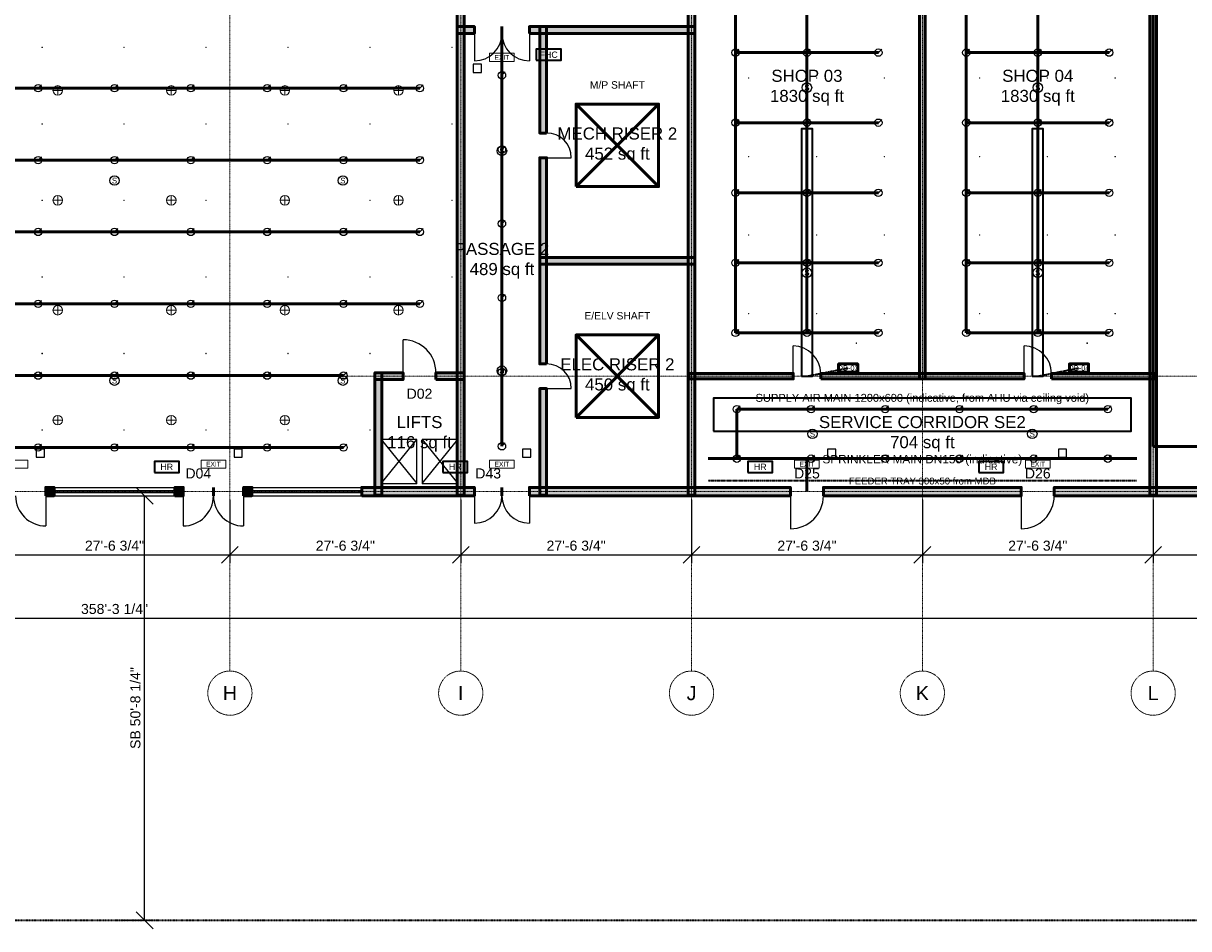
# Model space of a CAD drawing. Header units: inches. Extents: x -108 to 4832, y -12 to 3555.
# Tile 8 of 13: x 2232 to 3901, y -12 to 1285. Entities that reach past the tile are written whole.
import ezdxf
from ezdxf.enums import TextEntityAlignment as Align

# ---------------------------------------------------------------- set-up
doc = ezdxf.new("R2010")
doc.units = ezdxf.units.IN
doc.header["$LTSCALE"] = 0.03937
doc.header["$MEASUREMENT"] = 0
for name, pattern in [('CENTER', [5.08, 3.175, -0.635, 0.635, -0.635]), ('DASHED', [1.524, 1.27, -0.254]), ('PHANTOM', [6.35, 3.175, -0.635, 0.635, -0.635, 0.635, -0.635])]:
    doc.linetypes.add(name, pattern=pattern)
for name, color, linetype, lineweight in [('A-ANNO-DIMS', 1, 'Continuous', 18), ('A-ANNO-SYMB', 2, 'Continuous', 18), ('A-AREA-IDEN', 2, 'Continuous', 18), ('A-DOOR', 3, 'Continuous', 25), ('A-FLOR-EVTR', 251, 'Continuous', 25), ('A-GLAZ', 4, 'Continuous', 25), ('A-WALL', 7, 'Continuous', 50), ('A-WALL-PATT', 8, 'Continuous', 9), ('C-PROP-LINE', 1, 'PHANTOM', 35), ('E-ANNO-TEXT', 52, 'Continuous', 18), ('E-DB', 6, 'Continuous', 50), ('E-FALM', 230, 'Continuous', 25), ('E-LITE', 2, 'Continuous', 18), ('E-LITE-EMER', 40, 'Continuous', 18), ('E-TRAY', 210, 'DASHED', 35), ('FP-ANNO-TEXT', 14, 'Continuous', 18), ('FP-HOSE', 20, 'Continuous', 35), ('FP-SPRK-HEAD', 1, 'Continuous', 25), ('FP-SPRK-PIPE', 12, 'Continuous', 50), ('M-ANNO-TEXT', 150, 'Continuous', 18), ('M-HVAC-EQPT', 30, 'Continuous', 50), ('M-HVAC-RCG', 3, 'Continuous', 18), ('M-HVAC-SAD', 5, 'Continuous', 35), ('M-HVAC-SCD', 4, 'Continuous', 18), ('S-GRID', 1, 'CENTER', 13)]:
    doc.layers.add(name, color=color, linetype=linetype, lineweight=lineweight)
doc.styles.add('PK-ARIAL', font='arial.ttf')
doc.dimstyles.new('PK-96', dxfattribs={"dimscale": 192, "dimtxt": 0.075, "dimasz": 0.0625, "dimexe": 0.0625, "dimexo": 0.0625, "dimgap": 0.03125, "dimtad": 1, "dimdec": 4, "dimzin": 3, "dimdsep": 46, "dimlunit": 4, "dimtxsty": 'PK-ARIAL', "dimtsz": 0.0625, "dimcen": 2.5, "dimclrd": 256, "dimclre": 256, "dimclrt": 256, "dimazin": 3, "dimtfac": 1, "dimtmove": 0, "dimatfit": 3})

msp = doc.modelspace()

# ---------------------------------------------------------------- hatches: boundary and pattern name
at = {"layer": 'A-WALL-PATT'}
for points in [[(3855.31496, 609.25197), (3855.31496, 1681.10236), (3845.47244, 1681.10236), (3845.47244, 609.25197)], [(2863.18898, 609.25197), (2863.18898, 1611.22047), (2853.34646, 1611.22047), (2853.34646, 609.25197)], [(3193.89764, 609.25197), (3193.89764, 1611.22047), (3184.05512, 1611.22047), (3184.05512, 609.25197)], [(3523.62205, 775.59055), (3523.62205, 1610.23622), (3515.74803, 1610.23622), (3515.74803, 775.59055)], [(2853.34646, 1270.66929), (2877.95276, 1270.66929), (2877.95276, 1280.51181), (2853.34646, 1280.51181)], [(2956.69291, 1270.66929), (3193.89764, 1270.66929), (3193.89764, 1280.51181), (2956.69291, 1280.51181)], [(2981.29921, 1127.95276), (2981.29921, 1280.51181), (2971.45669, 1280.51181), (2971.45669, 1127.95276)], [(2981.29921, 797.24409), (2981.29921, 1092.51969), (2971.45669, 1092.51969), (2971.45669, 797.24409)], [(2971.45669, 939.96063), (3193.89764, 939.96063), (3193.89764, 949.80315), (2971.45669, 949.80315)], [(2735.23622, 774.6063), (2775.59055, 774.6063), (2775.59055, 784.44882), (2735.23622, 784.44882)], [(2745.07874, 609.25197), (2745.07874, 784.44882), (2735.23622, 784.44882), (2735.23622, 609.25197)], [(2822.83465, 774.6063), (2863.18898, 774.6063), (2863.18898, 784.44882), (2822.83465, 784.44882)], [(3185.03937, 775.59055), (3334.64567, 775.59055), (3334.64567, 783.46457), (3185.03937, 783.46457)], [(3374.01575, 775.59055), (3665.35433, 775.59055), (3665.35433, 783.46457), (3374.01575, 783.46457)], [(3704.72441, 775.59055), (3854.33071, 775.59055), (3854.33071, 783.46457), (3704.72441, 783.46457)], [(2981.29921, 609.25197), (2981.29921, 761.81102), (2971.45669, 761.81102), (2971.45669, 609.25197)], [(2263.77953, 608.26772), (2275.59055, 608.26772), (2275.59055, 620.07874), (2263.77953, 620.07874)], [(2448.8189, 608.26772), (2460.62992, 608.26772), (2460.62992, 620.07874), (2448.8189, 620.07874)], [(2547.24409, 608.26772), (2559.05512, 608.26772), (2559.05512, 620.07874), (2547.24409, 620.07874)], [(2716.53543, 608.26772), (2877.95276, 608.26772), (2877.95276, 620.07874), (2716.53543, 620.07874)], [(2956.69291, 608.26772), (3330.70866, 608.26772), (3330.70866, 620.07874), (2956.69291, 620.07874)], [(3377.95276, 608.26772), (3661.41732, 608.26772), (3661.41732, 620.07874), (3377.95276, 620.07874)], [(3708.66142, 608.26772), (3972.44094, 608.26772), (3972.44094, 620.07874), (3708.66142, 620.07874)]]:
    msp.add_hatch(color=256, dxfattribs=at).paths.add_polyline_path(points)

# ---------------------------------------------------------------- linework, layer by layer
at = {"layer": 'A-DOOR'}
for p, q in [((2877.95276, 1270.66929), (2877.95276, 1231.29921)), ((2956.69291, 1270.66929), (2956.69291, 1231.29921)), ((2981.29921, 1092.51969), (3016.73228, 1092.51969)), ((2775.59055, 784.44882), (2775.59055, 831.69291)), ((3334.64567, 783.46457), (3334.64567, 822.83465)), ((3665.35433, 783.46457), (3665.35433, 822.83465)), ((2981.29921, 761.81102), (3016.73228, 761.81102)), ((2263.77953, 608.26772), (2263.77953, 564.96063)), ((2460.62992, 608.26772), (2460.62992, 564.96063)), ((2547.24409, 608.26772), (2547.24409, 564.96063)), ((2877.95276, 608.26772), (2877.95276, 568.89764)), ((2956.69291, 608.26772), (2956.69291, 568.89764)), ((3330.70866, 608.26772), (3330.70866, 561.02362)), ((3661.41732, 608.26772), (3661.41732, 561.02362))]:
    msp.add_line(p, q, dxfattribs=at)
for centre, radius, start, end in [((2877.95276, 1270.66929), 39.37008, -90, 0), ((2956.69291, 1270.66929), 39.37008, 180, -90), ((2981.29921, 1092.51969), 35.43307, 0, 90), ((2775.59055, 784.44882), 47.24409, 0, 90), ((3334.64567, 783.46457), 39.37008, 0, 90), ((3665.35433, 783.46457), 39.37008, 0, 90), ((2981.29921, 761.81102), 35.43307, 0, 90), ((2263.77953, 608.26772), 43.30709, 180, -90), ((2460.62992, 608.26772), 43.30709, -90, 0), ((2547.24409, 608.26772), 43.30709, 180, -90), ((2877.95276, 608.26772), 39.37008, -90, 0), ((2956.69291, 608.26772), 39.37008, 180, -90), ((3330.70866, 608.26772), 47.24409, -90, 0), ((3661.41732, 608.26772), 47.24409, -90, 0)]:
    msp.add_arc(centre, radius, start, end, dxfattribs=at)
at = {"layer": 'A-FLOR-EVTR'}
for p, q in [((2744.09449, 625.98425), (2795.27559, 688.97638)), ((2744.09449, 688.97638), (2795.27559, 625.98425)), ((2803.14961, 625.98425), (2854.33071, 688.97638)), ((2803.14961, 688.97638), (2854.33071, 625.98425))]:
    msp.add_line(p, q, dxfattribs=at)
for points in [[(2744.09449, 625.98425), (2795.27559, 625.98425), (2795.27559, 688.97638), (2744.09449, 688.97638)], [(2803.14961, 625.98425), (2854.33071, 625.98425), (2854.33071, 688.97638), (2803.14961, 688.97638)]]:
    msp.add_lwpolyline(points, close=True, dxfattribs=at)
at = {"layer": 'A-GLAZ'}
for p, q in [((2275.59055, 620.07874), (2448.8189, 620.07874)), ((2559.05512, 620.07874), (2716.53543, 620.07874)), ((2275.59055, 615.64961), (2448.8189, 615.64961)), ((2275.59055, 612.69685), (2448.8189, 612.69685)), ((2275.59055, 608.26772), (2448.8189, 608.26772)), ((2559.05512, 615.64961), (2716.53543, 615.64961)), ((2559.05512, 612.69685), (2716.53543, 612.69685)), ((2559.05512, 608.26772), (2716.53543, 608.26772))]:
    msp.add_line(p, q, dxfattribs=at)
at = {"layer": 'A-WALL'}
for p, q in [((2877.95276, 1270.66929), (2877.95276, 1280.51181)), ((2917.32283, 1270.66929), (2917.32283, 1280.51181)), ((2917.32283, 1270.66929), (2917.32283, 1280.51181)), ((2956.69291, 1270.66929), (2956.69291, 1280.51181)), ((2981.29921, 1127.95276), (2971.45669, 1127.95276)), ((2981.29921, 1092.51969), (2971.45669, 1092.51969)), ((2981.29921, 797.24409), (2971.45669, 797.24409)), ((2775.59055, 774.6063), (2775.59055, 784.44882)), ((2822.83465, 774.6063), (2822.83465, 784.44882)), ((3334.64567, 775.59055), (3334.64567, 783.46457)), ((3374.01575, 775.59055), (3374.01575, 783.46457)), ((3665.35433, 775.59055), (3665.35433, 783.46457)), ((3704.72441, 775.59055), (3704.72441, 783.46457)), ((2981.29921, 761.81102), (2971.45669, 761.81102)), ((2263.77953, 608.26772), (2263.77953, 620.07874)), ((2275.59055, 608.26772), (2275.59055, 620.07874)), ((2448.8189, 608.26772), (2448.8189, 620.07874)), ((2460.62992, 608.26772), (2460.62992, 620.07874)), ((2503.93701, 608.26772), (2503.93701, 620.07874)), ((2503.93701, 608.26772), (2503.93701, 620.07874)), ((2547.24409, 608.26772), (2547.24409, 620.07874)), ((2559.05512, 608.26772), (2559.05512, 620.07874)), ((2716.53543, 608.26772), (2716.53543, 620.07874)), ((2877.95276, 608.26772), (2877.95276, 620.07874)), ((2917.32283, 608.26772), (2917.32283, 620.07874)), ((2917.32283, 608.26772), (2917.32283, 620.07874)), ((2956.69291, 608.26772), (2956.69291, 620.07874)), ((3330.70866, 608.26772), (3330.70866, 620.07874)), ((3377.95276, 608.26772), (3377.95276, 620.07874)), ((3661.41732, 608.26772), (3661.41732, 620.07874)), ((3708.66142, 608.26772), (3708.66142, 620.07874))]:
    msp.add_line(p, q, dxfattribs=at)
for points in [[(3855.31496, 609.25197), (3855.31496, 1681.10236), (3845.47244, 1681.10236), (3845.47244, 609.25197)], [(2863.18898, 609.25197), (2863.18898, 1611.22047), (2853.34646, 1611.22047), (2853.34646, 609.25197)], [(3193.89764, 609.25197), (3193.89764, 1611.22047), (3184.05512, 1611.22047), (3184.05512, 609.25197)], [(3523.62205, 775.59055), (3523.62205, 1610.23622), (3515.74803, 1610.23622), (3515.74803, 775.59055)], [(2853.34646, 1270.66929), (2877.95276, 1270.66929), (2877.95276, 1280.51181), (2853.34646, 1280.51181)], [(2956.69291, 1270.66929), (3193.89764, 1270.66929), (3193.89764, 1280.51181), (2956.69291, 1280.51181)], [(2981.29921, 1127.95276), (2981.29921, 1280.51181), (2971.45669, 1280.51181), (2971.45669, 1127.95276)], [(2981.29921, 797.24409), (2981.29921, 1092.51969), (2971.45669, 1092.51969), (2971.45669, 797.24409)], [(2971.45669, 939.96063), (3193.89764, 939.96063), (3193.89764, 949.80315), (2971.45669, 949.80315)], [(2735.23622, 774.6063), (2775.59055, 774.6063), (2775.59055, 784.44882), (2735.23622, 784.44882)], [(2745.07874, 609.25197), (2745.07874, 784.44882), (2735.23622, 784.44882), (2735.23622, 609.25197)], [(2822.83465, 774.6063), (2863.18898, 774.6063), (2863.18898, 784.44882), (2822.83465, 784.44882)], [(3185.03937, 775.59055), (3334.64567, 775.59055), (3334.64567, 783.46457), (3185.03937, 783.46457)], [(3374.01575, 775.59055), (3665.35433, 775.59055), (3665.35433, 783.46457), (3374.01575, 783.46457)], [(3704.72441, 775.59055), (3854.33071, 775.59055), (3854.33071, 783.46457), (3704.72441, 783.46457)], [(2981.29921, 609.25197), (2981.29921, 761.81102), (2971.45669, 761.81102), (2971.45669, 609.25197)], [(2263.77953, 608.26772), (2275.59055, 608.26772), (2275.59055, 620.07874), (2263.77953, 620.07874)], [(2448.8189, 608.26772), (2460.62992, 608.26772), (2460.62992, 620.07874), (2448.8189, 620.07874)], [(2547.24409, 608.26772), (2559.05512, 608.26772), (2559.05512, 620.07874), (2547.24409, 620.07874)], [(2716.53543, 608.26772), (2877.95276, 608.26772), (2877.95276, 620.07874), (2716.53543, 620.07874)], [(2956.69291, 608.26772), (3330.70866, 608.26772), (3330.70866, 620.07874), (2956.69291, 620.07874)], [(3377.95276, 608.26772), (3661.41732, 608.26772), (3661.41732, 620.07874), (3377.95276, 620.07874)], [(3708.66142, 608.26772), (3972.44094, 608.26772), (3972.44094, 620.07874), (3708.66142, 620.07874)]]:
    msp.add_lwpolyline(points, close=True, dxfattribs=at)
at = {"layer": 'C-PROP-LINE'}
msp.add_lwpolyline([(0, 0), (4724.40945, 0), (4724.40945, 3543.30709), (0, 3543.30709)], close=True, dxfattribs=at)
at = {"layer": 'E-DB'}
for p, q in [((3023.62205, 720.47244), (3141.73228, 838.58268)), ((3023.62205, 838.58268), (3141.73228, 720.47244))]:
    msp.add_line(p, q, dxfattribs=at)
for points in [[(3023.62205, 720.47244), (3141.73228, 720.47244), (3141.73228, 838.58268), (3023.62205, 838.58268)], [(3399.6063, 785.43307), (3427.16535, 785.43307), (3427.16535, 797.24409), (3399.6063, 797.24409)], [(3730.31496, 785.43307), (3757.87402, 785.43307), (3757.87402, 797.24409), (3730.31496, 797.24409)]]:
    msp.add_lwpolyline(points, close=True, dxfattribs=at)
at = {"layer": 'E-FALM'}
for points in [[(2875.98425, 1214.56693), (2887.79528, 1214.56693), (2887.79528, 1226.37795), (2875.98425, 1226.37795)], [(2250, 663.38583), (2261.81102, 663.38583), (2261.81102, 675.19685), (2250, 675.19685)], [(2533.46457, 663.38583), (2545.27559, 663.38583), (2545.27559, 675.19685), (2533.46457, 675.19685)], [(2946.85039, 663.38583), (2958.66142, 663.38583), (2958.66142, 675.19685), (2946.85039, 675.19685)], [(3383.85827, 663.38583), (3395.66929, 663.38583), (3395.66929, 675.19685), (3383.85827, 675.19685)], [(3714.56693, 663.38583), (3726.37795, 663.38583), (3726.37795, 675.19685), (3714.56693, 675.19685)]]:
    msp.add_lwpolyline(points, close=True, dxfattribs=at)
for centre in [(3354.33071, 1192.91339), (3685.03937, 1192.91339), (2917.32283, 1102.3622), (2362.20472, 1059.84252), (2689.41382, 1059.84252), (3354.33071, 927.82152), (3685.03937, 927.82152), (2917.32283, 787.40157), (2362.20472, 773.22835), (2689.41382, 773.22835), (3362.20472, 696.85039), (3677.16535, 696.85039)]:
    msp.add_circle(centre, 6.80315, dxfattribs=at)
at = {"layer": 'E-LITE'}
for p, q in [((2274.03675, 1188.97638), (2287.64304, 1188.97638)), ((2280.8399, 1182.17323), (2280.8399, 1195.77953)), ((2436.7664, 1188.97638), (2450.3727, 1188.97638)), ((2443.56955, 1182.17323), (2443.56955, 1195.77953)), ((2599.49606, 1188.97638), (2613.10236, 1188.97638)), ((2606.29921, 1182.17323), (2606.29921, 1195.77953)), ((2762.22572, 1188.97638), (2775.83202, 1188.97638)), ((2769.02887, 1182.17323), (2769.02887, 1195.77953)), ((2280.8399, 1024.69291), (2280.8399, 1038.29921)), ((2443.56955, 1024.69291), (2443.56955, 1038.29921)), ((2606.29921, 1024.69291), (2606.29921, 1038.29921)), ((2769.02887, 1024.69291), (2769.02887, 1038.29921)), ((2274.03675, 1031.49606), (2287.64304, 1031.49606)), ((2436.7664, 1031.49606), (2450.3727, 1031.49606)), ((2599.49606, 1031.49606), (2613.10236, 1031.49606)), ((2762.22572, 1031.49606), (2775.83202, 1031.49606)), ((2274.03675, 874.01575), (2287.64304, 874.01575)), ((2280.8399, 867.2126), (2280.8399, 880.8189)), ((2436.7664, 874.01575), (2450.3727, 874.01575)), ((2443.56955, 867.2126), (2443.56955, 880.8189)), ((2599.49606, 874.01575), (2613.10236, 874.01575)), ((2606.29921, 867.2126), (2606.29921, 880.8189)), ((2762.22572, 874.01575), (2775.83202, 874.01575)), ((2769.02887, 867.2126), (2769.02887, 880.8189)), ((2280.8399, 709.73228), (2280.8399, 723.33858)), ((2443.56955, 709.73228), (2443.56955, 723.33858)), ((2606.29921, 709.73228), (2606.29921, 723.33858)), ((2274.03675, 716.53543), (2287.64304, 716.53543)), ((2436.7664, 716.53543), (2450.3727, 716.53543)), ((2599.49606, 716.53543), (2613.10236, 716.53543))]:
    msp.add_line(p, q, dxfattribs=at)
at = {"layer": 'E-LITE', "const_width": 3.02362}
for points in [[(3248.0315, 775.59055), (3295.27559, 775.59055)], [(3413.38583, 775.59055), (3460.62992, 775.59055)], [(3578.74016, 775.59055), (3625.98425, 775.59055)], [(3744.09449, 775.59055), (3791.33858, 775.59055)]]:
    msp.add_lwpolyline(points, dxfattribs=at)
at = {"layer": 'E-LITE'}
for centre in [(2280.8399, 1188.97638), (2443.56955, 1188.97638), (2606.29921, 1188.97638), (2769.02887, 1188.97638), (2280.8399, 1031.49606), (2443.56955, 1031.49606), (2606.29921, 1031.49606), (2769.02887, 1031.49606), (2280.8399, 874.01575), (2443.56955, 874.01575), (2606.29921, 874.01575), (2769.02887, 874.01575), (2280.8399, 716.53543), (2443.56955, 716.53543), (2606.29921, 716.53543)]:
    msp.add_circle(centre, 6.80315, dxfattribs=at)
at = {"layer": 'E-LITE-EMER'}
for points in [[(2899.6063, 1230.31496), (2935.03937, 1230.31496), (2935.03937, 1242.12598), (2899.6063, 1242.12598)], [(2202.75591, 647.6378), (2238.18898, 647.6378), (2238.18898, 659.44882), (2202.75591, 659.44882)], [(2486.22047, 647.6378), (2521.65354, 647.6378), (2521.65354, 659.44882), (2486.22047, 659.44882)], [(2899.6063, 647.6378), (2935.03937, 647.6378), (2935.03937, 659.44882), (2899.6063, 659.44882)], [(3336.61417, 647.6378), (3372.04724, 647.6378), (3372.04724, 659.44882), (3336.61417, 659.44882)], [(3667.32283, 647.6378), (3702.75591, 647.6378), (3702.75591, 659.44882), (3667.32283, 659.44882)]]:
    msp.add_lwpolyline(points, close=True, dxfattribs=at)
at = {"layer": 'E-TRAY'}
for p, q in [((3354.33071, 779.52756), (3413.38583, 791.33858)), ((3685.03937, 779.52756), (3744.09449, 791.33858)), ((3212.59843, 629.92126), (3826.77165, 629.92126))]:
    msp.add_line(p, q, dxfattribs=at)
at = {"layer": 'FP-HOSE'}
for points in [[(2966.53543, 1232.28346), (3001.9685, 1232.28346), (3001.9685, 1248.0315), (2966.53543, 1248.0315)], [(2419.29134, 641.73228), (2454.72441, 641.73228), (2454.72441, 657.48031), (2419.29134, 657.48031)], [(2832.67717, 641.73228), (2868.11024, 641.73228), (2868.11024, 657.48031), (2832.67717, 657.48031)], [(3269.68504, 641.73228), (3305.11811, 641.73228), (3305.11811, 657.48031), (3269.68504, 657.48031)], [(3600.3937, 641.73228), (3635.82677, 641.73228), (3635.82677, 657.48031), (3600.3937, 657.48031)]]:
    msp.add_lwpolyline(points, close=True, dxfattribs=at)
at = {"layer": 'FP-SPRK-HEAD'}
for p, q in [((3251.9685, 1243.11024), (3256.73071, 1247.87244)), ((3354.33071, 1243.11024), (3359.09291, 1247.87244)), ((3456.69291, 1243.11024), (3461.45512, 1247.87244)), ((3582.67717, 1243.11024), (3587.43937, 1247.87244)), ((3685.03937, 1243.11024), (3689.80157, 1247.87244)), ((3787.40157, 1243.11024), (3792.16378, 1247.87244)), ((2917.32283, 1210.62992), (2922.08504, 1215.39213)), ((2252.84339, 1192.06974), (2257.6056, 1196.83195)), ((2362.20472, 1192.06974), (2366.96693, 1196.83195)), ((2471.56605, 1192.06974), (2476.32826, 1196.83195)), ((2580.92738, 1192.06974), (2585.68959, 1196.83195)), ((2690.28871, 1192.06974), (2695.05092, 1196.83195)), ((2799.65004, 1192.06974), (2804.41225, 1196.83195)), ((3251.9685, 1142.71654), (3256.73071, 1147.47874)), ((3354.33071, 1142.71654), (3359.09291, 1147.47874)), ((3456.69291, 1142.71654), (3461.45512, 1147.47874)), ((3582.67717, 1142.71654), (3587.43937, 1147.47874)), ((3685.03937, 1142.71654), (3689.80157, 1147.47874)), ((3787.40157, 1142.71654), (3792.16378, 1147.47874)), ((2917.32283, 1104.33071), (2922.08504, 1109.09291)), ((2252.84339, 1089.14511), (2257.6056, 1093.90731)), ((2362.20472, 1089.14511), (2366.96693, 1093.90731)), ((2471.56605, 1089.14511), (2476.32826, 1093.90731)), ((2580.92738, 1089.14511), (2585.68959, 1093.90731)), ((2690.28871, 1089.14511), (2695.05092, 1093.90731)), ((2799.65004, 1089.14511), (2804.41225, 1093.90731)), ((3251.9685, 1042.32283), (3256.73071, 1047.08504)), ((3354.33071, 1042.32283), (3359.09291, 1047.08504)), ((3456.69291, 1042.32283), (3461.45512, 1047.08504)), ((3582.67717, 1042.32283), (3587.43937, 1047.08504)), ((3685.03937, 1042.32283), (3689.80157, 1047.08504)), ((3787.40157, 1042.32283), (3792.16378, 1047.08504)), ((2917.32283, 998.0315), (2922.08504, 1002.7937)), ((2252.84339, 986.22047), (2257.6056, 990.98268)), ((2362.20472, 986.22047), (2366.96693, 990.98268)), ((2471.56605, 986.22047), (2476.32826, 990.98268)), ((2580.92738, 986.22047), (2585.68959, 990.98268)), ((2690.28871, 986.22047), (2695.05092, 990.98268)), ((2799.65004, 986.22047), (2804.41225, 990.98268)), ((3251.9685, 941.92913), (3256.73071, 946.69134)), ((3354.33071, 941.92913), (3359.09291, 946.69134)), ((3456.69291, 941.92913), (3461.45512, 946.69134)), ((3582.67717, 941.92913), (3587.43937, 946.69134)), ((3685.03937, 941.92913), (3689.80157, 946.69134)), ((3787.40157, 941.92913), (3792.16378, 946.69134)), ((2252.84339, 883.29584), (2257.6056, 888.05804)), ((2362.20472, 883.29584), (2366.96693, 888.05804)), ((2471.56605, 883.29584), (2476.32826, 888.05804)), ((2580.92738, 883.29584), (2585.68959, 888.05804)), ((2690.28871, 883.29584), (2695.05092, 888.05804)), ((2799.65004, 883.29584), (2804.41225, 888.05804)), ((2917.32283, 891.73228), (2922.08504, 896.49449)), ((3251.9685, 841.53543), (3256.73071, 846.29764)), ((3354.33071, 841.53543), (3359.09291, 846.29764)), ((3456.69291, 841.53543), (3461.45512, 846.29764)), ((3582.67717, 841.53543), (3587.43937, 846.29764)), ((3685.03937, 841.53543), (3689.80157, 846.29764)), ((3787.40157, 841.53543), (3792.16378, 846.29764)), ((2252.84339, 780.3712), (2257.6056, 785.13341)), ((2362.20472, 780.3712), (2366.96693, 785.13341)), ((2471.56605, 780.3712), (2476.32826, 785.13341)), ((2580.92738, 780.3712), (2585.68959, 785.13341)), ((2690.28871, 780.3712), (2695.05092, 785.13341)), ((2917.32283, 785.43307), (2922.08504, 790.19528)), ((3253.93701, 732.28346), (3258.69921, 737.04567)), ((3360.23622, 732.28346), (3364.99843, 737.04567)), ((3466.53543, 732.28346), (3471.29764, 737.04567)), ((3572.83465, 732.28346), (3577.59685, 737.04567)), ((3679.13386, 732.28346), (3683.89606, 737.04567)), ((3785.43307, 732.28346), (3790.19528, 737.04567)), ((2252.84339, 677.44657), (2257.6056, 682.20877)), ((2362.20472, 677.44657), (2366.96693, 682.20877)), ((2471.56605, 677.44657), (2476.32826, 682.20877)), ((2580.92738, 677.44657), (2585.68959, 682.20877)), ((2690.28871, 677.44657), (2695.05092, 682.20877)), ((2917.32283, 679.13386), (2922.08504, 683.89606)), ((3253.93701, 661.41732), (3258.69921, 666.17953)), ((3360.23622, 661.41732), (3364.99843, 666.17953)), ((3466.53543, 661.41732), (3471.29764, 666.17953)), ((3572.83465, 661.41732), (3577.59685, 666.17953)), ((3679.13386, 661.41732), (3683.89606, 666.17953)), ((3785.43307, 661.41732), (3790.19528, 666.17953))]:
    msp.add_line(p, q, dxfattribs=at)
for centre in [(3251.9685, 1243.11024), (3354.33071, 1243.11024), (3456.69291, 1243.11024), (3582.67717, 1243.11024), (3685.03937, 1243.11024), (3787.40157, 1243.11024), (2917.32283, 1210.62992), (2252.84339, 1192.06974), (2362.20472, 1192.06974), (2471.56605, 1192.06974), (2580.92738, 1192.06974), (2690.28871, 1192.06974), (2799.65004, 1192.06974), (3251.9685, 1142.71654), (3354.33071, 1142.71654), (3456.69291, 1142.71654), (3582.67717, 1142.71654), (3685.03937, 1142.71654), (3787.40157, 1142.71654), (2917.32283, 1104.33071), (2252.84339, 1089.14511), (2362.20472, 1089.14511), (2471.56605, 1089.14511), (2580.92738, 1089.14511), (2690.28871, 1089.14511), (2799.65004, 1089.14511), (3251.9685, 1042.32283), (3354.33071, 1042.32283), (3456.69291, 1042.32283), (3582.67717, 1042.32283), (3685.03937, 1042.32283), (3787.40157, 1042.32283), (2917.32283, 998.0315), (2252.84339, 986.22047), (2362.20472, 986.22047), (2471.56605, 986.22047), (2580.92738, 986.22047), (2690.28871, 986.22047), (2799.65004, 986.22047), (3251.9685, 941.92913), (3354.33071, 941.92913), (3456.69291, 941.92913), (3582.67717, 941.92913), (3685.03937, 941.92913), (3787.40157, 941.92913), (2252.84339, 883.29584), (2362.20472, 883.29584), (2471.56605, 883.29584), (2580.92738, 883.29584), (2690.28871, 883.29584), (2799.65004, 883.29584), (2917.32283, 891.73228), (3251.9685, 841.53543), (3354.33071, 841.53543), (3456.69291, 841.53543), (3582.67717, 841.53543), (3685.03937, 841.53543), (3787.40157, 841.53543), (2252.84339, 780.3712), (2362.20472, 780.3712), (2471.56605, 780.3712), (2580.92738, 780.3712), (2690.28871, 780.3712), (2917.32283, 785.43307), (3253.93701, 732.28346), (3360.23622, 732.28346), (3466.53543, 732.28346), (3572.83465, 732.28346), (3679.13386, 732.28346), (3785.43307, 732.28346), (2252.84339, 677.44657), (2362.20472, 677.44657), (2471.56605, 677.44657), (2580.92738, 677.44657), (2690.28871, 677.44657), (2917.32283, 679.13386), (3253.93701, 661.41732), (3360.23622, 661.41732), (3466.53543, 661.41732), (3572.83465, 661.41732), (3679.13386, 661.41732), (3785.43307, 661.41732)]:
    msp.add_circle(centre, 5.29134, dxfattribs=at)
at = {"layer": 'FP-SPRK-PIPE'}
for p, q in [((3850.3937, 678.8771), (3850.3937, 1724.40945)), ((3354.33071, 841.53543), (3354.33071, 1606.29921)), ((3685.03937, 841.53543), (3685.03937, 1606.29921)), ((3251.9685, 1243.11024), (3251.9685, 1343.50394)), ((3582.67717, 1243.11024), (3582.67717, 1343.50394)), ((2917.32283, 679.13386), (2917.32283, 1275.59055)), ((3251.9685, 1243.11024), (3354.33071, 1243.11024)), ((3251.9685, 1142.71654), (3251.9685, 1243.11024)), ((3354.33071, 1243.11024), (3456.69291, 1243.11024)), ((3582.67717, 1243.11024), (3685.03937, 1243.11024)), ((3582.67717, 1142.71654), (3582.67717, 1243.11024)), ((3685.03937, 1243.11024), (3787.40157, 1243.11024)), ((2917.32283, 1104.33071), (2917.32283, 1210.62992)), ((2143.48206, 1192.06974), (2252.84339, 1192.06974)), ((2252.84339, 1192.06974), (2362.20472, 1192.06974)), ((2362.20472, 1192.06974), (2471.56605, 1192.06974)), ((2471.56605, 1192.06974), (2580.92738, 1192.06974)), ((2580.92738, 1192.06974), (2690.28871, 1192.06974)), ((2690.28871, 1192.06974), (2799.65004, 1192.06974)), ((3251.9685, 1142.71654), (3354.33071, 1142.71654)), ((3251.9685, 1042.32283), (3251.9685, 1142.71654)), ((3354.33071, 1142.71654), (3456.69291, 1142.71654)), ((3582.67717, 1142.71654), (3685.03937, 1142.71654)), ((3582.67717, 1042.32283), (3582.67717, 1142.71654)), ((3685.03937, 1142.71654), (3787.40157, 1142.71654)), ((2917.32283, 998.0315), (2917.32283, 1104.33071)), ((2143.48206, 1089.14511), (2252.84339, 1089.14511)), ((2252.84339, 1089.14511), (2362.20472, 1089.14511)), ((2362.20472, 1089.14511), (2471.56605, 1089.14511)), ((2471.56605, 1089.14511), (2580.92738, 1089.14511)), ((2580.92738, 1089.14511), (2690.28871, 1089.14511)), ((2690.28871, 1089.14511), (2799.65004, 1089.14511)), ((3251.9685, 1042.32283), (3354.33071, 1042.32283)), ((3251.9685, 941.92913), (3251.9685, 1042.32283)), ((3354.33071, 1042.32283), (3456.69291, 1042.32283)), ((3582.67717, 1042.32283), (3685.03937, 1042.32283)), ((3582.67717, 941.92913), (3582.67717, 1042.32283)), ((3685.03937, 1042.32283), (3787.40157, 1042.32283)), ((2143.48206, 986.22047), (2252.84339, 986.22047)), ((2252.84339, 986.22047), (2362.20472, 986.22047)), ((2362.20472, 986.22047), (2471.56605, 986.22047)), ((2471.56605, 986.22047), (2580.92738, 986.22047)), ((2580.92738, 986.22047), (2690.28871, 986.22047)), ((2690.28871, 986.22047), (2799.65004, 986.22047)), ((2917.32283, 891.73228), (2917.32283, 998.0315)), ((3251.9685, 941.92913), (3354.33071, 941.92913)), ((3251.9685, 841.53543), (3251.9685, 941.92913)), ((3354.33071, 941.92913), (3456.69291, 941.92913)), ((3582.67717, 941.92913), (3685.03937, 941.92913)), ((3582.67717, 841.53543), (3582.67717, 941.92913)), ((3685.03937, 941.92913), (3787.40157, 941.92913)), ((2917.32283, 785.43307), (2917.32283, 891.73228)), ((2143.48206, 883.29584), (2252.84339, 883.29584)), ((2252.84339, 883.29584), (2362.20472, 883.29584)), ((2362.20472, 883.29584), (2471.56605, 883.29584)), ((2471.56605, 883.29584), (2580.92738, 883.29584)), ((2580.92738, 883.29584), (2690.28871, 883.29584)), ((2690.28871, 883.29584), (2799.65004, 883.29584)), ((3251.9685, 841.53543), (3354.33071, 841.53543)), ((3251.9685, 841.53543), (3354.33071, 841.53543)), ((3354.33071, 841.53543), (3456.69291, 841.53543)), ((3582.67717, 841.53543), (3685.03937, 841.53543)), ((3582.67717, 841.53543), (3685.03937, 841.53543)), ((3685.03937, 841.53543), (3787.40157, 841.53543)), ((2917.32283, 679.13386), (2917.32283, 785.43307)), ((2143.48206, 780.3712), (2252.84339, 780.3712)), ((2252.84339, 780.3712), (2362.20472, 780.3712)), ((2362.20472, 780.3712), (2471.56605, 780.3712)), ((2471.56605, 780.3712), (2580.92738, 780.3712)), ((2580.92738, 780.3712), (2690.28871, 780.3712)), ((3253.93701, 732.28346), (3360.23622, 732.28346)), ((3253.93701, 661.41732), (3253.93701, 732.28346)), ((3360.23622, 732.28346), (3466.53543, 732.28346)), ((3466.53543, 732.28346), (3572.83465, 732.28346)), ((3572.83465, 732.28346), (3679.13386, 732.28346)), ((3679.13386, 732.28346), (3785.43307, 732.28346)), ((2143.48206, 677.44657), (2252.84339, 677.44657)), ((2252.84339, 677.44657), (2362.20472, 677.44657)), ((2362.20472, 677.44657), (2471.56605, 677.44657)), ((2471.56605, 677.44657), (2580.92738, 677.44657)), ((2580.92738, 677.44657), (2690.28871, 677.44657)), ((2917.32283, 679.13386), (2917.32283, 679.13386)), ((3915.35433, 678.8771), (3850.3937, 678.8771)), ((3212.59843, 661.41732), (3826.77165, 661.41732)), ((3253.93701, 661.41732), (3360.23622, 661.41732)), ((3253.93701, 661.41732), (3354.33071, 661.41732)), ((3354.33071, 661.41732), (3354.33071, 614.17323)), ((3360.23622, 661.41732), (3466.53543, 661.41732)), ((3466.53543, 661.41732), (3572.83465, 661.41732)), ((3572.83465, 661.41732), (3679.13386, 661.41732)), ((3679.13386, 661.41732), (3785.43307, 661.41732))]:
    msp.add_line(p, q, dxfattribs=at)
at = {"layer": 'M-HVAC-EQPT'}
for p, q in [((3023.62205, 1051.1811), (3141.73228, 1169.29134)), ((3023.62205, 1169.29134), (3141.73228, 1051.1811))]:
    msp.add_line(p, q, dxfattribs=at)
msp.add_lwpolyline([(3023.62205, 1051.1811), (3141.73228, 1051.1811), (3141.73228, 1169.29134), (3023.62205, 1169.29134)], close=True, dxfattribs=at)
at = {"layer": 'M-HVAC-RCG'}
for p, q in [((3424.83973, 826.41453), (3425.55397, 827.12877)), ((3424.83973, 827.12877), (3425.55397, 826.41453)), ((3755.54839, 826.41453), (3756.26263, 827.12877)), ((3755.54839, 827.12877), (3756.26263, 826.41453))]:
    msp.add_line(p, q, dxfattribs=at)
for points in [[(3424.83973, 826.41453), (3425.55397, 826.41453), (3425.55397, 827.12877), (3424.83973, 827.12877)], [(3755.54839, 826.41453), (3756.26263, 826.41453), (3756.26263, 827.12877), (3755.54839, 827.12877)]]:
    msp.add_lwpolyline(points, close=True, dxfattribs=at)
at = {"layer": 'M-HVAC-SAD'}
for points in [[(3346.45669, 779.52756), (3362.20472, 779.52756), (3362.20472, 1133.85827), (3346.45669, 1133.85827)], [(3677.16535, 779.52756), (3692.91339, 779.52756), (3692.91339, 1133.85827), (3677.16535, 1133.85827)], [(3220.47244, 700.7874), (3818.89764, 700.7874), (3818.89764, 748.0315), (3220.47244, 748.0315)]]:
    msp.add_lwpolyline(points, close=True, dxfattribs=at)
at = {"layer": 'M-HVAC-SCD'}
for p, q in [((2258.20634, 1250.30809), (2258.80154, 1250.90329)), ((2258.20634, 1250.90329), (2258.80154, 1250.30809)), ((2375.68665, 1250.30809), (2376.28185, 1250.90329)), ((2375.68665, 1250.90329), (2376.28185, 1250.30809)), ((2493.16697, 1250.30809), (2493.76217, 1250.90329)), ((2493.16697, 1250.90329), (2493.76217, 1250.30809)), ((2610.64728, 1250.30809), (2611.24248, 1250.90329)), ((2610.64728, 1250.90329), (2611.24248, 1250.30809)), ((2728.1276, 1250.30809), (2728.7228, 1250.90329)), ((2728.1276, 1250.90329), (2728.7228, 1250.30809)), ((2845.60791, 1250.30809), (2846.20311, 1250.90329)), ((2845.60791, 1250.90329), (2846.20311, 1250.30809)), ((3270.69977, 1206.39531), (3271.29498, 1206.99051)), ((3270.69977, 1206.99051), (3271.29498, 1206.39531)), ((3367.81264, 1206.39531), (3368.40784, 1206.99051)), ((3367.81264, 1206.99051), (3368.40784, 1206.39531)), ((3464.9255, 1206.39531), (3465.5207, 1206.99051)), ((3464.9255, 1206.99051), (3465.5207, 1206.39531)), ((3601.40844, 1206.39531), (3602.00364, 1206.99051)), ((3601.40844, 1206.99051), (3602.00364, 1206.39531)), ((3698.5213, 1206.39531), (3699.1165, 1206.99051)), ((3698.5213, 1206.99051), (3699.1165, 1206.39531)), ((3795.63416, 1206.39531), (3796.22936, 1206.99051)), ((3795.63416, 1206.99051), (3796.22936, 1206.39531)), ((2258.20634, 1140.67757), (2258.80154, 1141.27277)), ((2258.20634, 1141.27277), (2258.80154, 1140.67757)), ((2375.68665, 1140.67757), (2376.28185, 1141.27277)), ((2375.68665, 1141.27277), (2376.28185, 1140.67757)), ((2493.16697, 1140.67757), (2493.76217, 1141.27277)), ((2493.16697, 1141.27277), (2493.76217, 1140.67757)), ((2610.64728, 1140.67757), (2611.24248, 1141.27277)), ((2610.64728, 1141.27277), (2611.24248, 1140.67757)), ((2728.1276, 1140.67757), (2728.7228, 1141.27277)), ((2728.1276, 1141.27277), (2728.7228, 1140.67757)), ((2845.60791, 1140.67757), (2846.20311, 1141.27277)), ((2845.60791, 1141.27277), (2846.20311, 1140.67757)), ((3270.69977, 1093.90937), (3271.29498, 1094.50457)), ((3270.69977, 1094.50457), (3271.29498, 1093.90937)), ((3367.81264, 1093.90937), (3368.40784, 1094.50457)), ((3367.81264, 1094.50457), (3368.40784, 1093.90937)), ((3464.9255, 1093.90937), (3465.5207, 1094.50457)), ((3464.9255, 1094.50457), (3465.5207, 1093.90937)), ((3601.40844, 1093.90937), (3602.00364, 1094.50457)), ((3601.40844, 1094.50457), (3602.00364, 1093.90937)), ((3698.5213, 1093.90937), (3699.1165, 1094.50457)), ((3698.5213, 1094.50457), (3699.1165, 1093.90937)), ((3795.63416, 1093.90937), (3796.22936, 1094.50457)), ((3795.63416, 1094.50457), (3796.22936, 1093.90937)), ((2258.20634, 1031.04704), (2258.80154, 1031.64224)), ((2258.20634, 1031.64224), (2258.80154, 1031.04704)), ((2375.68665, 1031.04704), (2376.28185, 1031.64224)), ((2375.68665, 1031.64224), (2376.28185, 1031.04704)), ((2493.16697, 1031.04704), (2493.76217, 1031.64224)), ((2493.16697, 1031.64224), (2493.76217, 1031.04704)), ((2610.64728, 1031.04704), (2611.24248, 1031.64224)), ((2610.64728, 1031.64224), (2611.24248, 1031.04704)), ((2728.1276, 1031.04704), (2728.7228, 1031.64224)), ((2728.1276, 1031.64224), (2728.7228, 1031.04704)), ((2845.60791, 1031.04704), (2846.20311, 1031.64224)), ((2845.60791, 1031.64224), (2846.20311, 1031.04704)), ((3270.69977, 981.42343), (3271.29498, 982.01864)), ((3270.69977, 982.01864), (3271.29498, 981.42343)), ((3367.81264, 981.42343), (3368.40784, 982.01864)), ((3367.81264, 982.01864), (3368.40784, 981.42343)), ((3464.9255, 981.42343), (3465.5207, 982.01864)), ((3464.9255, 982.01864), (3465.5207, 981.42343)), ((3601.40844, 981.42343), (3602.00364, 982.01864)), ((3601.40844, 982.01864), (3602.00364, 981.42343)), ((3698.5213, 981.42343), (3699.1165, 982.01864)), ((3698.5213, 982.01864), (3699.1165, 981.42343)), ((3795.63416, 981.42343), (3796.22936, 982.01864)), ((3795.63416, 982.01864), (3796.22936, 981.42343)), ((2258.20634, 921.41651), (2258.80154, 922.01171)), ((2258.20634, 922.01171), (2258.80154, 921.41651)), ((2375.68665, 921.41651), (2376.28185, 922.01171)), ((2375.68665, 922.01171), (2376.28185, 921.41651)), ((2493.16697, 921.41651), (2493.76217, 922.01171)), ((2493.16697, 922.01171), (2493.76217, 921.41651)), ((2610.64728, 921.41651), (2611.24248, 922.01171)), ((2610.64728, 922.01171), (2611.24248, 921.41651)), ((2728.1276, 921.41651), (2728.7228, 922.01171)), ((2728.1276, 922.01171), (2728.7228, 921.41651)), ((2845.60791, 921.41651), (2846.20311, 922.01171)), ((2845.60791, 922.01171), (2846.20311, 921.41651)), ((3270.69977, 868.9375), (3271.29498, 869.5327)), ((3270.69977, 869.5327), (3271.29498, 868.9375)), ((3367.81264, 868.9375), (3368.40784, 869.5327)), ((3367.81264, 869.5327), (3368.40784, 868.9375)), ((3464.9255, 868.9375), (3465.5207, 869.5327)), ((3464.9255, 869.5327), (3465.5207, 868.9375)), ((3601.40844, 868.9375), (3602.00364, 869.5327)), ((3601.40844, 869.5327), (3602.00364, 868.9375)), ((3698.5213, 868.9375), (3699.1165, 869.5327)), ((3698.5213, 869.5327), (3699.1165, 868.9375)), ((3795.63416, 868.9375), (3796.22936, 869.5327)), ((3795.63416, 869.5327), (3796.22936, 868.9375)), ((2258.20634, 811.78599), (2258.80154, 812.38119)), ((2258.20634, 812.38119), (2258.80154, 811.78599)), ((2375.68665, 811.78599), (2376.28185, 812.38119)), ((2375.68665, 812.38119), (2376.28185, 811.78599)), ((2493.16697, 811.78599), (2493.76217, 812.38119)), ((2493.16697, 812.38119), (2493.76217, 811.78599)), ((2610.64728, 811.78599), (2611.24248, 812.38119)), ((2610.64728, 812.38119), (2611.24248, 811.78599)), ((2728.1276, 811.78599), (2728.7228, 812.38119)), ((2728.1276, 812.38119), (2728.7228, 811.78599)), ((2258.20634, 702.15546), (2258.80154, 702.75066)), ((2258.20634, 702.75066), (2258.80154, 702.15546)), ((2375.68665, 702.15546), (2376.28185, 702.75066)), ((2375.68665, 702.75066), (2376.28185, 702.15546)), ((2493.16697, 702.15546), (2493.76217, 702.75066)), ((2493.16697, 702.75066), (2493.76217, 702.15546)), ((2610.64728, 702.15546), (2611.24248, 702.75066)), ((2610.64728, 702.75066), (2611.24248, 702.15546)), ((2728.1276, 702.15546), (2728.7228, 702.75066)), ((2728.1276, 702.75066), (2728.7228, 702.15546))]:
    msp.add_line(p, q, dxfattribs=at)
for points in [[(2258.20634, 1250.30809), (2258.80154, 1250.30809), (2258.80154, 1250.90329), (2258.20634, 1250.90329)], [(2375.68665, 1250.30809), (2376.28185, 1250.30809), (2376.28185, 1250.90329), (2375.68665, 1250.90329)], [(2493.16697, 1250.30809), (2493.76217, 1250.30809), (2493.76217, 1250.90329), (2493.16697, 1250.90329)], [(2610.64728, 1250.30809), (2611.24248, 1250.30809), (2611.24248, 1250.90329), (2610.64728, 1250.90329)], [(2728.1276, 1250.30809), (2728.7228, 1250.30809), (2728.7228, 1250.90329), (2728.1276, 1250.90329)], [(2845.60791, 1250.30809), (2846.20311, 1250.30809), (2846.20311, 1250.90329), (2845.60791, 1250.90329)], [(3270.69977, 1206.39531), (3271.29498, 1206.39531), (3271.29498, 1206.99051), (3270.69977, 1206.99051)], [(3367.81264, 1206.39531), (3368.40784, 1206.39531), (3368.40784, 1206.99051), (3367.81264, 1206.99051)], [(3464.9255, 1206.39531), (3465.5207, 1206.39531), (3465.5207, 1206.99051), (3464.9255, 1206.99051)], [(3601.40844, 1206.39531), (3602.00364, 1206.39531), (3602.00364, 1206.99051), (3601.40844, 1206.99051)], [(3698.5213, 1206.39531), (3699.1165, 1206.39531), (3699.1165, 1206.99051), (3698.5213, 1206.99051)], [(3795.63416, 1206.39531), (3796.22936, 1206.39531), (3796.22936, 1206.99051), (3795.63416, 1206.99051)], [(2258.20634, 1140.67757), (2258.80154, 1140.67757), (2258.80154, 1141.27277), (2258.20634, 1141.27277)], [(2375.68665, 1140.67757), (2376.28185, 1140.67757), (2376.28185, 1141.27277), (2375.68665, 1141.27277)], [(2493.16697, 1140.67757), (2493.76217, 1140.67757), (2493.76217, 1141.27277), (2493.16697, 1141.27277)], [(2610.64728, 1140.67757), (2611.24248, 1140.67757), (2611.24248, 1141.27277), (2610.64728, 1141.27277)], [(2728.1276, 1140.67757), (2728.7228, 1140.67757), (2728.7228, 1141.27277), (2728.1276, 1141.27277)], [(2845.60791, 1140.67757), (2846.20311, 1140.67757), (2846.20311, 1141.27277), (2845.60791, 1141.27277)], [(3270.69977, 1093.90937), (3271.29498, 1093.90937), (3271.29498, 1094.50457), (3270.69977, 1094.50457)], [(3367.81264, 1093.90937), (3368.40784, 1093.90937), (3368.40784, 1094.50457), (3367.81264, 1094.50457)], [(3464.9255, 1093.90937), (3465.5207, 1093.90937), (3465.5207, 1094.50457), (3464.9255, 1094.50457)], [(3601.40844, 1093.90937), (3602.00364, 1093.90937), (3602.00364, 1094.50457), (3601.40844, 1094.50457)], [(3698.5213, 1093.90937), (3699.1165, 1093.90937), (3699.1165, 1094.50457), (3698.5213, 1094.50457)], [(3795.63416, 1093.90937), (3796.22936, 1093.90937), (3796.22936, 1094.50457), (3795.63416, 1094.50457)], [(2258.20634, 1031.04704), (2258.80154, 1031.04704), (2258.80154, 1031.64224), (2258.20634, 1031.64224)], [(2375.68665, 1031.04704), (2376.28185, 1031.04704), (2376.28185, 1031.64224), (2375.68665, 1031.64224)], [(2493.16697, 1031.04704), (2493.76217, 1031.04704), (2493.76217, 1031.64224), (2493.16697, 1031.64224)], [(2610.64728, 1031.04704), (2611.24248, 1031.04704), (2611.24248, 1031.64224), (2610.64728, 1031.64224)], [(2728.1276, 1031.04704), (2728.7228, 1031.04704), (2728.7228, 1031.64224), (2728.1276, 1031.64224)], [(2845.60791, 1031.04704), (2846.20311, 1031.04704), (2846.20311, 1031.64224), (2845.60791, 1031.64224)], [(3270.69977, 981.42343), (3271.29498, 981.42343), (3271.29498, 982.01864), (3270.69977, 982.01864)], [(3367.81264, 981.42343), (3368.40784, 981.42343), (3368.40784, 982.01864), (3367.81264, 982.01864)], [(3464.9255, 981.42343), (3465.5207, 981.42343), (3465.5207, 982.01864), (3464.9255, 982.01864)], [(3601.40844, 981.42343), (3602.00364, 981.42343), (3602.00364, 982.01864), (3601.40844, 982.01864)], [(3698.5213, 981.42343), (3699.1165, 981.42343), (3699.1165, 982.01864), (3698.5213, 982.01864)], [(3795.63416, 981.42343), (3796.22936, 981.42343), (3796.22936, 982.01864), (3795.63416, 982.01864)], [(2258.20634, 921.41651), (2258.80154, 921.41651), (2258.80154, 922.01171), (2258.20634, 922.01171)], [(2375.68665, 921.41651), (2376.28185, 921.41651), (2376.28185, 922.01171), (2375.68665, 922.01171)], [(2493.16697, 921.41651), (2493.76217, 921.41651), (2493.76217, 922.01171), (2493.16697, 922.01171)], [(2610.64728, 921.41651), (2611.24248, 921.41651), (2611.24248, 922.01171), (2610.64728, 922.01171)], [(2728.1276, 921.41651), (2728.7228, 921.41651), (2728.7228, 922.01171), (2728.1276, 922.01171)], [(2845.60791, 921.41651), (2846.20311, 921.41651), (2846.20311, 922.01171), (2845.60791, 922.01171)], [(3270.69977, 868.9375), (3271.29498, 868.9375), (3271.29498, 869.5327), (3270.69977, 869.5327)], [(3367.81264, 868.9375), (3368.40784, 868.9375), (3368.40784, 869.5327), (3367.81264, 869.5327)], [(3464.9255, 868.9375), (3465.5207, 868.9375), (3465.5207, 869.5327), (3464.9255, 869.5327)], [(3601.40844, 868.9375), (3602.00364, 868.9375), (3602.00364, 869.5327), (3601.40844, 869.5327)], [(3698.5213, 868.9375), (3699.1165, 868.9375), (3699.1165, 869.5327), (3698.5213, 869.5327)], [(3795.63416, 868.9375), (3796.22936, 868.9375), (3796.22936, 869.5327), (3795.63416, 869.5327)], [(2258.20634, 811.78599), (2258.80154, 811.78599), (2258.80154, 812.38119), (2258.20634, 812.38119)], [(2375.68665, 811.78599), (2376.28185, 811.78599), (2376.28185, 812.38119), (2375.68665, 812.38119)], [(2493.16697, 811.78599), (2493.76217, 811.78599), (2493.76217, 812.38119), (2493.16697, 812.38119)], [(2610.64728, 811.78599), (2611.24248, 811.78599), (2611.24248, 812.38119), (2610.64728, 812.38119)], [(2728.1276, 811.78599), (2728.7228, 811.78599), (2728.7228, 812.38119), (2728.1276, 812.38119)], [(2258.20634, 702.15546), (2258.80154, 702.15546), (2258.80154, 702.75066), (2258.20634, 702.75066)], [(2375.68665, 702.15546), (2376.28185, 702.15546), (2376.28185, 702.75066), (2375.68665, 702.75066)], [(2493.16697, 702.15546), (2493.76217, 702.15546), (2493.76217, 702.75066), (2493.16697, 702.75066)], [(2610.64728, 702.15546), (2611.24248, 702.15546), (2611.24248, 702.75066), (2610.64728, 702.75066)], [(2728.1276, 702.15546), (2728.7228, 702.15546), (2728.7228, 702.75066), (2728.1276, 702.75066)]]:
    msp.add_lwpolyline(points, close=True, dxfattribs=at)
at = {"layer": 'S-GRID'}
for p, q in [((2527.55906, 357.16535), (2527.55906, 3327.87402)), ((2858.26772, 357.16535), (2858.26772, 3327.87402)), ((3188.97638, 357.16535), (3188.97638, 3327.87402)), ((3519.68504, 357.16535), (3519.68504, 3327.87402)), ((3850.3937, 357.16535), (3850.3937, 3327.87402)), ((-44.40945, 779.52756), (4768.8189, 779.52756)), ((-44.40945, 614.17323), (4768.8189, 614.17323))]:
    msp.add_line(p, q, dxfattribs=at)
for centre in [(2527.55906, 325.48535), (2858.26772, 325.48535), (3188.97638, 325.48535), (3519.68504, 325.48535), (3850.3937, 325.48535)]:
    msp.add_circle(centre, 31.68, dxfattribs=at)

# ---------------------------------------------------------------- texts
at = {"layer": 'A-ANNO-SYMB', "style": 'PK-ARIAL'}
for s, p in [('D02', (2799.2126, 754.4463)), ('D04', (2482.28346, 640.23874)), ('D43', (2897.6378, 640.23874)), ('D25', (3354.33071, 640.23874)), ('D26', (3685.03937, 640.23874))]:
    msp.add_text(s, height=14.4, dxfattribs=at).set_placement(p, align=Align.MIDDLE_CENTER)
at = {"layer": 'A-AREA-IDEN', "char_height": 17.28, "attachment_point": 5, "style": 'PK-ARIAL'}
for s, insert in [('SHOP 03\\P1830 sq ft', (3354.33071, 1192.91339)), ('SHOP 04\\P1830 sq ft', (3685.03937, 1192.91339)), ('MECH RISER 2\\P452 sq ft', (3082.67717, 1110.23622)), ('PASSAGE 2\\P489 sq ft', (2917.32283, 944.88189)), ('ELEC RISER 2\\P450 sq ft', (3082.67717, 779.52756)), ('LIFTS\\P116 sq ft', (2799.2126, 696.85039)), ('SERVICE CORRIDOR SE2\\P704 sq ft', (3519.68504, 696.85039))]:
    msp.add_mtext(s, dxfattribs=dict(at, insert=insert))
at = {"layer": 'E-ANNO-TEXT', "style": 'PK-ARIAL'}
for s, height, p in [('EXIT', 6.80315, (2917.32283, 1236.22047)), ('E/ELV SHAFT', 10.5826772, (3082.67717, 866.14173)), ('DB-03', 7.559055, (3413.38583, 791.33858)), ('DB-04', 7.559055, (3744.09449, 791.33858)), ('EXIT', 6.80315, (2503.93701, 653.54331)), ('EXIT', 6.80315, (2917.32283, 653.54331)), ('EXIT', 6.80315, (3354.33071, 653.54331)), ('EXIT', 6.80315, (3685.03937, 653.54331)), ('FEEDER TRAY 300x50 from MDB', 9.8267717, (3519.68504, 629.32606))]:
    msp.add_text(s, height=height, dxfattribs=at).set_placement(p, align=Align.MIDDLE_CENTER)
at = {"layer": 'E-FALM', "style": 'PK-ARIAL'}
for p in [(3354.33071, 1192.91339), (3685.03937, 1192.91339), (2917.32283, 1102.3622), (2362.20472, 1059.84252), (2689.41382, 1059.84252), (3354.33071, 927.82152), (3685.03937, 927.82152), (2917.32283, 787.40157), (2362.20472, 773.22835), (2689.41382, 773.22835), (3362.20472, 696.85039), (3677.16535, 696.85039)]:
    msp.add_text('S', height=8.16378, dxfattribs=at).set_placement(p, align=Align.MIDDLE_CENTER)
at = {"layer": 'FP-ANNO-TEXT', "style": 'PK-ARIAL'}
for s, height, p in [('FHC', 9.070866, (2984.25197, 1240.15748)), ('SPRINKLER MAIN DN150 (indicative)', 12.0944882, (3519.68504, 660.67332)), ('HR', 9.070866, (2437.00787, 649.6063)), ('HR', 9.070866, (2850.3937, 649.6063)), ('HR', 9.070866, (3287.40157, 649.6063)), ('HR', 9.070866, (3618.11024, 649.6063))]:
    msp.add_text(s, height=height, dxfattribs=at).set_placement(p, align=Align.MIDDLE_CENTER)
at = {"layer": 'M-ANNO-TEXT', "style": 'PK-ARIAL'}
for s, height, p in [('M/P SHAFT', 10.582677, (3082.67717, 1196.85039)), ('SUPPLY AIR MAIN 1200x600 (indicative, from AHU via ceiling void)', 11.3385827, (3519.68504, 748.53742))]:
    msp.add_text(s, height=height, dxfattribs=at).set_placement(p, align=Align.MIDDLE_CENTER)
at = {"layer": 'S-GRID', "style": 'PK-ARIAL'}
for s, p in [('H', (2527.55906, 325.48535)), ('I', (2858.26772, 325.48535)), ('J', (3188.97638, 325.48535)), ('K', (3519.68504, 325.48535)), ('L', (3850.3937, 325.48535))]:
    msp.add_text(s, height=20.16, dxfattribs=at).set_placement(p, align=Align.MIDDLE_CENTER)

# ---------------------------------------------------------------- dimensions: what is measured, and where the dimension line sits
at = {"layer": 'A-ANNO-DIMS'}
msp.add_linear_dim(base=(2405.40472, 0), p1=(2362.20472, 0), p2=(2362.20472, 608.26772), angle=90, text='SB 50\'-8 1/4"', dimstyle='PK-96', dxfattribs=at).render()
for base, p1, p2, text in [((212.59843, 432.75591), (212.59843, 614.17323), (4511.81102, 614.17323), '358\'-3 1/4"'), ((2196.85039, 523.46457), (2196.85039, 614.17323), (2527.55906, 614.17323), '27\'-6 3/4"'), ((2527.55906, 523.46457), (2527.55906, 614.17323), (2858.26772, 614.17323), '27\'-6 3/4"'), ((2858.26772, 523.46457), (2858.26772, 614.17323), (3188.97638, 614.17323), '27\'-6 3/4"'), ((3188.97638, 523.46457), (3188.97638, 614.17323), (3519.68504, 614.17323), '27\'-6 3/4"'), ((3519.68504, 523.46457), (3519.68504, 614.17323), (3850.3937, 614.17323), '27\'-6 3/4"'), ((3850.3937, 523.46457), (3850.3937, 614.17323), (4181.10236, 614.17323), '27\'-6 3/4"')]:
    msp.add_linear_dim(base=base, p1=p1, p2=p2, text=text, dimstyle='PK-96', dxfattribs=at).render()

doc.saveas('drawing.dxf')
